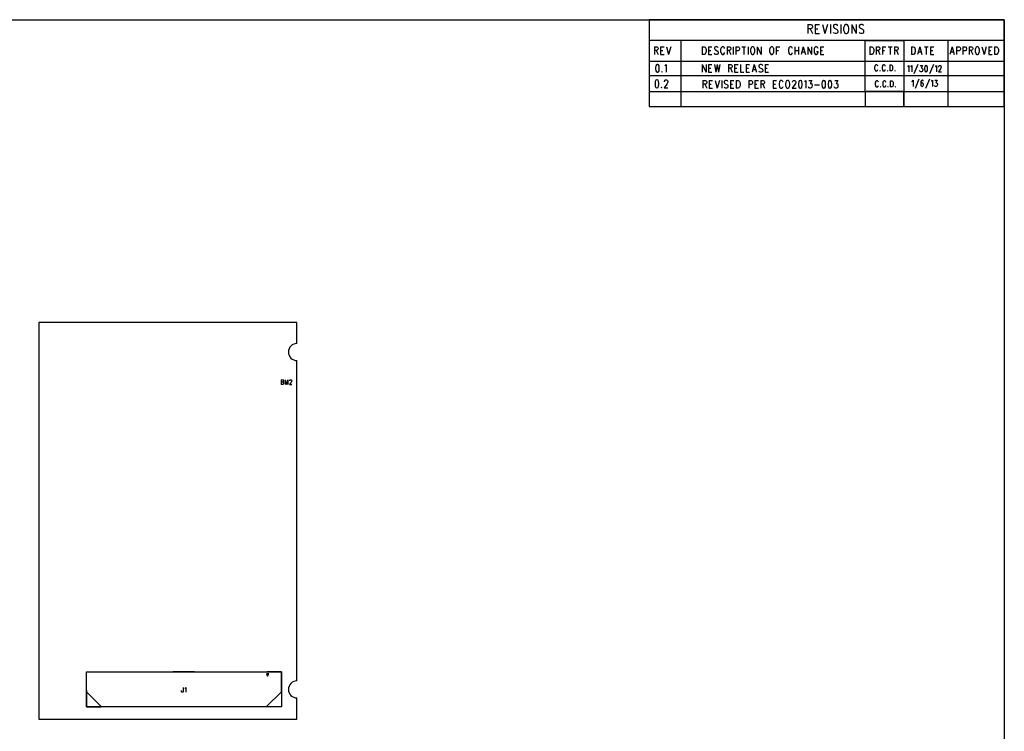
# Model space of a CAD drawing. Extents: x 11.9 to 28.1, y 10.8 to 21.2.
# Tile 8 of 8: x 19.8 to 28.1, y 15.2 to 21.2. Entities that reach past the tile are written whole.
import ezdxf

# ---------------------------------------------------------------- set-up
doc = ezdxf.new("R2010")
doc.units = 0
doc.header["$MEASUREMENT"] = 0
doc.layers.get('0').update_dxf_attribs({"color": 1})
doc.layers.add('LAYNR1', color=2, linetype='Continuous')

# ---------------------------------------------------------------- blocks, each defined once
blk = doc.blocks.new('A')
at = {"layer": 'LAYNR1', "color": 7}
for points in [[(21.09, 17.675), (18.91, 17.675), (18.91, 14.325), (21.09, 14.325), (21.09, 14.503)], [(21.09, 17.497), (21.09, 17.675)], [(21.09, 14.647), (21.09, 17.353)], [(20.956, 17.191), (20.956, 17.152)], [(20.956, 17.191), (20.97, 17.191), (20.974, 17.189), (20.975, 17.187), (20.977, 17.183), (20.977, 17.18), (20.975, 17.176), (20.974, 17.174), (20.97, 17.172)], [(20.956, 17.172), (20.97, 17.172), (20.974, 17.17), (20.975, 17.168), (20.977, 17.165), (20.977, 17.159), (20.975, 17.155), (20.974, 17.153), (20.97, 17.152), (20.956, 17.152)], [(20.99, 17.191), (20.99, 17.152)], [(20.99, 17.191), (21.002, 17.152)], [(21.014, 17.191), (21.002, 17.152)], [(21.014, 17.191), (21.014, 17.152)], [(21.029, 17.182), (21.029, 17.183), (21.03, 17.187), (21.032, 17.189), (21.035, 17.191), (21.04, 17.191), (21.043, 17.189), (21.045, 17.187), (21.046, 17.183), (21.046, 17.18), (21.045, 17.176), (21.042, 17.17), (21.027, 17.152), (21.048, 17.152)], [(19.438, 14.428), (19.312, 14.554), (19.312, 14.723), (19.434, 14.723)], [(20.224, 14.723), (20.044, 14.723)], [(20.831, 14.427), (20.958, 14.554), (20.958, 14.723), (20.837, 14.723)], [(19.312, 14.569), (19.312, 14.427), (19.437, 14.427)], [(20.129, 14.591), (20.129, 14.561), (20.128, 14.555), (20.126, 14.553), (20.123, 14.552), (20.12, 14.552), (20.117, 14.553), (20.116, 14.555), (20.114, 14.561), (20.114, 14.565)], [(20.142, 14.583), (20.145, 14.585), (20.15, 14.591), (20.15, 14.552)], [(20.958, 14.555), (20.958, 14.427), (20.833, 14.427)], [(20.225, 14.427), (20.046, 14.427)]]:
    blk.add_lwpolyline(points, dxfattribs=at)
for points in [[(21.09, 17.497, 0.415724), (21.018, 17.425)], [(21.018, 17.425, 0.414214), (21.09, 17.353)], [(21.09, 14.647, 0.416789), (21.018, 14.575)], [(21.018, 14.575, 0.414214), (21.09, 14.503)]]:
    blk.add_lwpolyline(points, format="xyb", dxfattribs=at)
for points in [[(20.958, 14.427), (19.312, 14.427), (19.312, 14.723), (20.958, 14.723), (20.958, 14.427)], [(20.842, 14.687), (20.852, 14.707), (20.832, 14.707), (20.842, 14.687)]]:
    blk.add_lwpolyline(points, close=True, dxfattribs=at)

msp = doc.modelspace()

# ---------------------------------------------------------------- linework, layer by layer
at = {"layer": 'LAYNR1', "color": 7}
for points in [[(11.892, 21.199), (28.093, 21.199)], [(28.093, 21.199), (25.093, 21.199)], [(25.093, 21.199), (25.093, 20.466)], [(26.434, 21.159), (26.434, 21.081)], [(26.434, 21.159), (26.458, 21.159)], [(26.458, 21.159), (26.466, 21.156)], [(26.466, 21.126), (26.458, 21.122)], [(26.466, 21.156), (26.469, 21.152)], [(26.469, 21.129), (26.466, 21.126)], [(26.469, 21.152), (26.472, 21.144)], [(26.472, 21.137), (26.469, 21.129)], [(26.472, 21.144), (26.472, 21.137)], [(26.496, 21.159), (26.496, 21.081)], [(26.496, 21.159), (26.532, 21.159)], [(26.556, 21.159), (26.578, 21.081)], [(26.6, 21.159), (26.578, 21.081)], [(26.624, 21.159), (26.624, 21.081)], [(26.654, 21.156), (26.649, 21.148)], [(26.649, 21.148), (26.649, 21.141)], [(26.649, 21.141), (26.652, 21.133)], [(26.652, 21.133), (26.654, 21.129)], [(26.663, 21.159), (26.654, 21.156)], [(26.654, 21.129), (26.66, 21.126)], [(26.66, 21.126), (26.676, 21.118)], [(26.674, 21.159), (26.663, 21.159)], [(26.682, 21.156), (26.674, 21.159)], [(26.687, 21.148), (26.682, 21.156)], [(26.712, 21.159), (26.712, 21.081)], [(26.739, 21.141), (26.736, 21.129)], [(26.736, 21.129), (26.736, 21.111)], [(26.742, 21.148), (26.739, 21.141)], [(26.747, 21.156), (26.742, 21.148)], [(26.753, 21.159), (26.747, 21.156)], [(26.764, 21.159), (26.753, 21.159)], [(26.769, 21.156), (26.764, 21.159)], [(26.774, 21.148), (26.769, 21.156)], [(26.777, 21.141), (26.774, 21.148)], [(26.78, 21.129), (26.777, 21.141)], [(26.78, 21.111), (26.78, 21.129)], [(26.804, 21.159), (26.804, 21.081)], [(26.804, 21.159), (26.843, 21.081)], [(26.843, 21.159), (26.843, 21.081)], [(26.873, 21.156), (26.867, 21.148)], [(26.867, 21.148), (26.867, 21.141)], [(26.867, 21.141), (26.87, 21.133)], [(26.87, 21.133), (26.873, 21.129)], [(26.881, 21.159), (26.873, 21.156)], [(26.873, 21.129), (26.878, 21.126)], [(26.878, 21.126), (26.894, 21.118)], [(26.892, 21.159), (26.881, 21.159)], [(26.9, 21.156), (26.892, 21.159)], [(26.905, 21.148), (26.9, 21.156)], [(28.093, 21.199), (28.093, 10.799)], [(28.093, 20.466), (28.093, 21.199)], [(26.458, 21.122), (26.434, 21.122)], [(26.453, 21.122), (26.472, 21.081)], [(26.496, 21.122), (26.518, 21.122)], [(26.496, 21.081), (26.532, 21.081)], [(26.654, 21.084), (26.649, 21.092)], [(26.663, 21.081), (26.654, 21.084)], [(26.674, 21.081), (26.663, 21.081)], [(26.682, 21.084), (26.674, 21.081)], [(26.676, 21.118), (26.682, 21.114)], [(26.682, 21.114), (26.684, 21.111)], [(26.687, 21.092), (26.682, 21.084)], [(26.684, 21.111), (26.687, 21.103)], [(26.687, 21.103), (26.687, 21.092)], [(26.736, 21.111), (26.739, 21.099)], [(26.739, 21.099), (26.742, 21.092)], [(26.742, 21.092), (26.747, 21.084)], [(26.747, 21.084), (26.753, 21.081)], [(26.753, 21.081), (26.764, 21.081)], [(26.764, 21.081), (26.769, 21.084)], [(26.769, 21.084), (26.774, 21.092)], [(26.774, 21.092), (26.777, 21.099)], [(26.777, 21.099), (26.78, 21.111)], [(26.873, 21.084), (26.867, 21.092)], [(26.881, 21.081), (26.873, 21.084)], [(26.892, 21.081), (26.881, 21.081)], [(26.9, 21.084), (26.892, 21.081)], [(26.894, 21.118), (26.9, 21.114)], [(26.9, 21.114), (26.903, 21.111)], [(26.905, 21.092), (26.9, 21.084)], [(26.903, 21.111), (26.905, 21.103)], [(26.905, 21.103), (26.905, 21.092)], [(28.093, 21.024), (25.093, 21.024)], [(25.093, 21.024), (25.093, 20.849)], [(25.138, 20.971), (25.138, 20.906)], [(25.138, 20.971), (25.158, 20.971), (25.165, 20.968)], [(25.165, 20.968), (25.167, 20.965), (25.169, 20.959), (25.169, 20.952), (25.167, 20.946), (25.165, 20.943)], [(25.19, 20.971), (25.19, 20.906)], [(25.19, 20.971), (25.219, 20.971)], [(25.24, 20.971), (25.258, 20.906)], [(25.276, 20.971), (25.258, 20.906)], [(25.389, 21.024), (25.362, 21.024)], [(25.362, 21.024), (25.362, 20.591)], [(25.362, 21.024), (25.362, 20.466)], [(25.542, 20.971), (25.542, 20.906)], [(25.542, 20.971), (25.558, 20.971), (25.565, 20.968)], [(25.565, 20.968), (25.57, 20.962)], [(25.57, 20.962), (25.572, 20.956)], [(25.595, 20.971), (25.595, 20.906)], [(25.595, 20.971), (25.624, 20.971)], [(25.649, 20.968), (25.645, 20.962)], [(25.645, 20.962), (25.645, 20.956)], [(25.672, 20.968), (25.665, 20.971), (25.656, 20.971), (25.649, 20.968)], [(25.677, 20.962), (25.672, 20.968)], [(25.702, 20.962), (25.699, 20.956)], [(25.706, 20.968), (25.702, 20.962)], [(25.724, 20.968), (25.72, 20.971), (25.711, 20.971), (25.706, 20.968)], [(25.729, 20.962), (25.724, 20.968)], [(25.731, 20.956), (25.729, 20.962)], [(25.752, 20.971), (25.752, 20.906)], [(25.752, 20.971), (25.772, 20.971), (25.779, 20.968)], [(25.779, 20.968), (25.781, 20.965), (25.783, 20.959), (25.783, 20.952), (25.781, 20.946), (25.779, 20.943)], [(25.804, 20.971), (25.804, 20.906)], [(25.824, 20.971), (25.824, 20.906)], [(25.824, 20.971), (25.845, 20.971), (25.852, 20.968)], [(25.852, 20.968), (25.854, 20.965), (25.856, 20.959), (25.856, 20.949)], [(25.877, 20.971), (25.908, 20.971)], [(25.892, 20.971), (25.892, 20.906)], [(25.929, 20.971), (25.929, 20.906)], [(25.954, 20.962), (25.952, 20.956)], [(25.958, 20.968), (25.954, 20.962)], [(25.963, 20.971), (25.958, 20.968)], [(25.977, 20.968), (25.972, 20.971), (25.963, 20.971)], [(25.981, 20.962), (25.977, 20.968)], [(25.983, 20.956), (25.981, 20.962)], [(26.006, 20.971), (26.006, 20.906)], [(26.006, 20.971), (26.038, 20.906)], [(26.038, 20.971), (26.038, 20.906)], [(26.115, 20.962), (26.113, 20.956)], [(26.12, 20.968), (26.115, 20.962)], [(26.124, 20.971), (26.12, 20.968)], [(26.138, 20.968), (26.133, 20.971), (26.124, 20.971)], [(26.142, 20.962), (26.138, 20.968)], [(26.145, 20.956), (26.142, 20.962)], [(26.167, 20.971), (26.167, 20.906)], [(26.167, 20.971), (26.197, 20.971)], [(26.274, 20.962), (26.272, 20.956)], [(26.279, 20.968), (26.274, 20.962)], [(26.297, 20.968), (26.292, 20.971), (26.283, 20.971), (26.279, 20.968)], [(26.302, 20.962), (26.297, 20.968)], [(26.304, 20.956), (26.302, 20.962)], [(26.324, 20.971), (26.324, 20.906)], [(26.356, 20.971), (26.356, 20.906)], [(26.395, 20.971), (26.377, 20.906)], [(26.395, 20.971), (26.413, 20.906)], [(26.433, 20.971), (26.433, 20.906)], [(26.433, 20.971), (26.465, 20.906)], [(26.465, 20.971), (26.465, 20.906)], [(26.49, 20.962), (26.488, 20.956)], [(26.495, 20.968), (26.49, 20.962)], [(26.513, 20.968), (26.508, 20.971), (26.499, 20.971), (26.495, 20.968)], [(26.517, 20.962), (26.513, 20.968)], [(26.52, 20.956), (26.517, 20.962)], [(26.54, 20.971), (26.54, 20.906)], [(26.54, 20.971), (26.57, 20.971)], [(26.917, 20.591), (26.917, 21.024)], [(26.917, 21.024), (27.243, 21.024)], [(26.958, 20.971), (26.958, 20.906)], [(26.958, 20.971), (26.974, 20.971), (26.981, 20.968)], [(26.981, 20.968), (26.986, 20.962)], [(26.986, 20.962), (26.988, 20.956)], [(27.011, 20.971), (27.011, 20.906)], [(27.011, 20.971), (27.031, 20.971), (27.038, 20.968)], [(27.038, 20.968), (27.04, 20.965), (27.043, 20.959), (27.043, 20.952), (27.04, 20.946), (27.038, 20.943)], [(27.063, 20.971), (27.063, 20.906)], [(27.063, 20.971), (27.093, 20.971)], [(27.113, 20.971), (27.145, 20.971)], [(27.129, 20.971), (27.129, 20.906)], [(27.165, 20.971), (27.165, 20.906)], [(27.165, 20.971), (27.186, 20.971), (27.193, 20.968)], [(27.193, 20.968), (27.195, 20.965), (27.197, 20.959), (27.197, 20.952), (27.195, 20.946), (27.193, 20.943)], [(27.243, 21.024), (27.243, 20.466)], [(27.309, 20.971), (27.309, 20.906)], [(27.309, 20.971), (27.324, 20.971), (27.331, 20.968)], [(27.331, 20.968), (27.336, 20.962)], [(27.336, 20.962), (27.338, 20.956)], [(27.379, 20.971), (27.361, 20.906)], [(27.379, 20.971), (27.397, 20.906)], [(27.418, 20.971), (27.449, 20.971)], [(27.434, 20.971), (27.434, 20.906)], [(27.47, 20.971), (27.47, 20.906)], [(27.47, 20.971), (27.499, 20.971)], [(27.618, 20.466), (27.618, 21.024)], [(27.652, 20.971), (27.633, 20.906)], [(27.652, 20.971), (27.67, 20.906)], [(27.69, 20.971), (27.69, 20.906)], [(27.69, 20.971), (27.711, 20.971), (27.718, 20.968)], [(27.718, 20.968), (27.72, 20.965), (27.722, 20.959), (27.722, 20.949)], [(27.743, 20.971), (27.743, 20.906)], [(27.743, 20.971), (27.763, 20.971), (27.77, 20.968)], [(27.77, 20.968), (27.772, 20.965), (27.774, 20.959), (27.774, 20.949)], [(27.795, 20.971), (27.795, 20.906)], [(27.795, 20.971), (27.815, 20.971), (27.822, 20.968)], [(27.822, 20.968), (27.824, 20.965), (27.827, 20.959), (27.827, 20.952), (27.824, 20.946), (27.822, 20.943)], [(27.852, 20.962), (27.849, 20.956)], [(27.856, 20.968), (27.852, 20.962)], [(27.861, 20.971), (27.856, 20.968)], [(27.874, 20.968), (27.87, 20.971), (27.861, 20.971)], [(27.879, 20.962), (27.874, 20.968)], [(27.881, 20.956), (27.879, 20.962)], [(27.904, 20.971), (27.922, 20.906)], [(27.94, 20.971), (27.922, 20.906)], [(27.961, 20.971), (27.961, 20.906)], [(27.961, 20.971), (27.99, 20.971)], [(28.011, 20.971), (28.011, 20.906)], [(28.011, 20.971), (28.027, 20.971), (28.034, 20.968)], [(28.034, 20.968), (28.038, 20.962)], [(28.038, 20.962), (28.04, 20.956)], [(28.093, 20.599), (28.093, 21.024)], [(25.165, 20.943), (25.158, 20.94), (25.138, 20.94)], [(25.153, 20.94), (25.169, 20.906)], [(25.19, 20.94), (25.208, 20.94)], [(25.19, 20.906), (25.219, 20.906)], [(25.558, 20.906), (25.542, 20.906)], [(25.574, 20.931), (25.572, 20.921), (25.57, 20.915), (25.565, 20.909), (25.558, 20.906)], [(25.572, 20.956), (25.574, 20.946), (25.574, 20.931)], [(25.595, 20.94), (25.613, 20.94)], [(25.595, 20.906), (25.624, 20.906)], [(25.645, 20.956), (25.647, 20.949)], [(25.656, 20.906), (25.649, 20.909), (25.645, 20.915)], [(25.647, 20.949), (25.649, 20.946), (25.654, 20.943)], [(25.654, 20.943), (25.667, 20.937)], [(25.665, 20.906), (25.656, 20.906)], [(25.677, 20.924), (25.677, 20.915), (25.672, 20.909), (25.665, 20.906)], [(25.667, 20.937), (25.672, 20.934), (25.674, 20.931)], [(25.674, 20.931), (25.677, 20.924)], [(25.699, 20.956), (25.697, 20.946), (25.697, 20.931)], [(25.697, 20.931), (25.699, 20.921), (25.702, 20.915), (25.706, 20.909), (25.711, 20.906)], [(25.711, 20.906), (25.72, 20.906)], [(25.72, 20.906), (25.724, 20.909), (25.729, 20.915), (25.731, 20.921)], [(25.779, 20.943), (25.772, 20.94), (25.752, 20.94)], [(25.767, 20.94), (25.783, 20.906)], [(25.845, 20.937), (25.824, 20.937)], [(25.854, 20.943), (25.852, 20.94), (25.845, 20.937)], [(25.856, 20.949), (25.854, 20.943)], [(25.952, 20.956), (25.949, 20.946), (25.949, 20.931)], [(25.949, 20.931), (25.952, 20.921), (25.954, 20.915), (25.958, 20.909), (25.963, 20.906)], [(25.963, 20.906), (25.972, 20.906)], [(25.972, 20.906), (25.977, 20.909), (25.981, 20.915), (25.983, 20.921), (25.986, 20.931)], [(25.986, 20.931), (25.986, 20.946), (25.983, 20.956)], [(26.113, 20.956), (26.111, 20.946), (26.111, 20.931)], [(26.111, 20.931), (26.113, 20.921), (26.115, 20.915), (26.12, 20.909), (26.124, 20.906)], [(26.124, 20.906), (26.133, 20.906)], [(26.133, 20.906), (26.138, 20.909), (26.142, 20.915), (26.145, 20.921), (26.147, 20.931)], [(26.147, 20.931), (26.147, 20.946), (26.145, 20.956)], [(26.167, 20.94), (26.186, 20.94)], [(26.272, 20.956), (26.27, 20.946), (26.27, 20.931)], [(26.27, 20.931), (26.272, 20.921), (26.274, 20.915), (26.279, 20.909), (26.283, 20.906)], [(26.283, 20.906), (26.292, 20.906)], [(26.292, 20.906), (26.297, 20.909), (26.302, 20.915), (26.304, 20.921)], [(26.324, 20.94), (26.356, 20.94)], [(26.383, 20.927), (26.406, 20.927)], [(26.488, 20.956), (26.486, 20.946), (26.486, 20.931)], [(26.486, 20.931), (26.488, 20.921), (26.49, 20.915), (26.495, 20.909), (26.499, 20.906)], [(26.499, 20.906), (26.508, 20.906)], [(26.508, 20.906), (26.513, 20.909), (26.517, 20.915), (26.52, 20.921), (26.52, 20.931)], [(26.508, 20.931), (26.52, 20.931)], [(26.54, 20.94), (26.558, 20.94)], [(26.54, 20.906), (26.57, 20.906)], [(26.974, 20.906), (26.958, 20.906)], [(26.99, 20.931), (26.988, 20.921), (26.986, 20.915), (26.981, 20.909), (26.974, 20.906)], [(26.988, 20.956), (26.99, 20.946), (26.99, 20.931)], [(27.038, 20.943), (27.031, 20.94), (27.011, 20.94)], [(27.027, 20.94), (27.043, 20.906)], [(27.063, 20.94), (27.081, 20.94)], [(27.193, 20.943), (27.186, 20.94), (27.165, 20.94)], [(27.181, 20.94), (27.197, 20.906)], [(27.324, 20.906), (27.309, 20.906)], [(27.34, 20.931), (27.338, 20.921), (27.336, 20.915), (27.331, 20.909), (27.324, 20.906)], [(27.338, 20.956), (27.34, 20.946), (27.34, 20.931)], [(27.368, 20.927), (27.39, 20.927)], [(27.47, 20.94), (27.488, 20.94)], [(27.47, 20.906), (27.499, 20.906)], [(27.64, 20.927), (27.663, 20.927)], [(27.711, 20.937), (27.69, 20.937)], [(27.72, 20.943), (27.718, 20.94), (27.711, 20.937)], [(27.722, 20.949), (27.72, 20.943)], [(27.763, 20.937), (27.743, 20.937)], [(27.772, 20.943), (27.77, 20.94), (27.763, 20.937)], [(27.774, 20.949), (27.772, 20.943)], [(27.822, 20.943), (27.815, 20.94), (27.795, 20.94)], [(27.811, 20.94), (27.827, 20.906)], [(27.849, 20.956), (27.847, 20.946), (27.847, 20.931)], [(27.847, 20.931), (27.849, 20.921), (27.852, 20.915), (27.856, 20.909), (27.861, 20.906)], [(27.861, 20.906), (27.87, 20.906)], [(27.87, 20.906), (27.874, 20.909), (27.879, 20.915), (27.881, 20.921), (27.883, 20.931)], [(27.883, 20.931), (27.883, 20.946), (27.881, 20.956)], [(27.961, 20.94), (27.979, 20.94)], [(27.961, 20.906), (27.99, 20.906)], [(28.027, 20.906), (28.011, 20.906)], [(28.043, 20.931), (28.04, 20.921), (28.038, 20.915), (28.034, 20.909), (28.027, 20.906)], [(28.04, 20.956), (28.043, 20.946), (28.043, 20.931)], [(25.093, 20.849), (28.093, 20.849)], [(25.154, 20.818), (25.15, 20.809), (25.147, 20.793)], [(25.147, 20.793), (25.147, 20.784), (25.15, 20.768)], [(25.161, 20.821), (25.154, 20.818)], [(25.173, 20.818), (25.166, 20.821), (25.161, 20.821)], [(25.179, 20.793), (25.177, 20.809), (25.173, 20.818)], [(25.177, 20.768), (25.179, 20.784), (25.179, 20.793)], [(25.225, 20.809), (25.229, 20.812)], [(25.229, 20.812), (25.236, 20.821), (25.236, 20.756)], [(25.542, 20.821), (25.542, 20.756)], [(25.542, 20.821), (25.574, 20.756)], [(25.574, 20.821), (25.574, 20.756)], [(25.595, 20.821), (25.595, 20.756)], [(25.595, 20.821), (25.624, 20.821)], [(25.645, 20.821), (25.656, 20.756)], [(25.667, 20.821), (25.656, 20.756)], [(25.667, 20.821), (25.679, 20.756)], [(25.69, 20.821), (25.679, 20.756)], [(25.763, 20.821), (25.763, 20.756)], [(25.763, 20.821), (25.783, 20.821), (25.79, 20.818)], [(25.79, 20.793), (25.783, 20.79), (25.763, 20.79)], [(25.79, 20.818), (25.792, 20.815), (25.795, 20.809), (25.795, 20.802), (25.792, 20.796), (25.79, 20.793)], [(25.815, 20.821), (25.815, 20.756)], [(25.815, 20.821), (25.845, 20.821)], [(25.865, 20.821), (25.865, 20.756)], [(25.913, 20.821), (25.913, 20.756)], [(25.913, 20.821), (25.942, 20.821)], [(25.981, 20.821), (25.963, 20.756)], [(25.981, 20.821), (25.999, 20.756)], [(26.024, 20.818), (26.02, 20.812)], [(26.02, 20.812), (26.02, 20.806)], [(26.02, 20.806), (26.022, 20.799)], [(26.022, 20.799), (26.024, 20.796), (26.029, 20.793)], [(26.047, 20.818), (26.04, 20.821), (26.031, 20.821), (26.024, 20.818)], [(26.029, 20.793), (26.042, 20.787)], [(26.052, 20.812), (26.047, 20.818)], [(26.072, 20.821), (26.072, 20.756)], [(26.072, 20.821), (26.102, 20.821)], [(26.999, 20.806), (26.997, 20.798)], [(26.997, 20.798), (26.997, 20.786)], [(27.001, 20.811), (26.999, 20.806)], [(27.005, 20.816), (27.001, 20.811)], [(27.008, 20.818), (27.005, 20.816)], [(27.016, 20.818), (27.008, 20.818)], [(27.019, 20.816), (27.016, 20.818)], [(27.023, 20.811), (27.019, 20.816)], [(27.025, 20.806), (27.023, 20.811)], [(27.063, 20.806), (27.061, 20.798)], [(27.061, 20.798), (27.061, 20.786)], [(27.065, 20.811), (27.063, 20.806)], [(27.068, 20.816), (27.065, 20.811)], [(27.072, 20.818), (27.068, 20.816)], [(27.079, 20.818), (27.072, 20.818)], [(27.083, 20.816), (27.079, 20.818)], [(27.087, 20.811), (27.083, 20.816)], [(27.088, 20.806), (27.087, 20.811)], [(27.125, 20.818), (27.125, 20.766)], [(27.125, 20.818), (27.138, 20.818)], [(27.138, 20.818), (27.143, 20.816)], [(27.143, 20.816), (27.147, 20.811)], [(27.147, 20.811), (27.148, 20.806)], [(27.148, 20.806), (27.15, 20.798)], [(27.15, 20.798), (27.15, 20.786)], [(27.278, 20.801), (27.282, 20.804), (27.287, 20.811), (27.287, 20.759)], [(27.304, 20.801), (27.307, 20.804), (27.313, 20.811), (27.313, 20.759)], [(27.362, 20.821), (27.329, 20.741)], [(27.382, 20.811), (27.402, 20.811), (27.391, 20.791), (27.396, 20.791), (27.4, 20.789), (27.402, 20.786), (27.404, 20.779), (27.404, 20.774), (27.402, 20.766), (27.398, 20.761), (27.393, 20.759), (27.387, 20.759), (27.382, 20.761), (27.38, 20.764), (27.378, 20.769)], [(27.494, 20.821), (27.462, 20.741)], [(27.511, 20.801), (27.514, 20.804), (27.52, 20.811), (27.52, 20.759)], [(27.538, 20.799), (27.538, 20.801), (27.54, 20.806), (27.542, 20.809), (27.545, 20.811), (27.553, 20.811), (27.556, 20.809), (27.558, 20.806), (27.56, 20.801), (27.56, 20.796), (27.558, 20.791), (27.554, 20.784), (27.536, 20.759), (27.562, 20.759)], [(28.093, 20.849), (28.093, 20.724)], [(28.093, 20.724), (25.093, 20.724)], [(25.093, 20.724), (25.093, 20.591)], [(25.15, 20.768), (25.154, 20.759), (25.161, 20.756)], [(25.161, 20.756), (25.166, 20.756)], [(25.166, 20.756), (25.173, 20.759), (25.177, 20.768)], [(25.202, 20.762), (25.2, 20.759), (25.202, 20.756)], [(25.202, 20.756), (25.204, 20.759), (25.202, 20.762)], [(25.595, 20.79), (25.613, 20.79)], [(25.595, 20.756), (25.624, 20.756)], [(25.779, 20.79), (25.795, 20.756)], [(25.815, 20.79), (25.833, 20.79)], [(25.815, 20.756), (25.845, 20.756)], [(25.865, 20.756), (25.892, 20.756)], [(25.913, 20.79), (25.931, 20.79)], [(25.913, 20.756), (25.942, 20.756)], [(25.97, 20.778), (25.993, 20.778)], [(26.031, 20.756), (26.024, 20.759), (26.02, 20.765)], [(26.04, 20.756), (26.031, 20.756)], [(26.052, 20.774), (26.052, 20.765), (26.047, 20.759), (26.04, 20.756)], [(26.042, 20.787), (26.047, 20.784), (26.049, 20.781)], [(26.049, 20.781), (26.052, 20.774)], [(26.072, 20.79), (26.09, 20.79)], [(26.072, 20.756), (26.102, 20.756)], [(26.997, 20.786), (26.999, 20.778)], [(26.999, 20.778), (27.001, 20.773)], [(27.001, 20.773), (27.005, 20.768)], [(27.005, 20.768), (27.008, 20.766)], [(27.008, 20.766), (27.016, 20.766)], [(27.016, 20.766), (27.019, 20.768)], [(27.019, 20.768), (27.023, 20.773)], [(27.023, 20.773), (27.025, 20.778)], [(27.043, 20.771), (27.041, 20.768)], [(27.041, 20.768), (27.043, 20.766)], [(27.045, 20.768), (27.043, 20.771)], [(27.043, 20.766), (27.045, 20.768)], [(27.061, 20.786), (27.063, 20.778)], [(27.063, 20.778), (27.065, 20.773)], [(27.065, 20.773), (27.068, 20.768)], [(27.068, 20.768), (27.072, 20.766)], [(27.072, 20.766), (27.079, 20.766)], [(27.079, 20.766), (27.083, 20.768)], [(27.083, 20.768), (27.087, 20.773)], [(27.087, 20.773), (27.088, 20.778)], [(27.107, 20.771), (27.105, 20.768)], [(27.105, 20.768), (27.107, 20.766)], [(27.108, 20.768), (27.107, 20.771)], [(27.107, 20.766), (27.108, 20.768)], [(27.138, 20.766), (27.125, 20.766)], [(27.143, 20.768), (27.138, 20.766)], [(27.147, 20.773), (27.143, 20.768)], [(27.148, 20.778), (27.147, 20.773)], [(27.15, 20.786), (27.148, 20.778)], [(27.168, 20.771), (27.167, 20.768)], [(27.167, 20.768), (27.168, 20.766)], [(27.17, 20.768), (27.168, 20.771)], [(27.168, 20.766), (27.17, 20.768)], [(25.223, 20.674), (25.223, 20.677), (25.225, 20.684), (25.227, 20.687), (25.232, 20.69), (25.241, 20.69), (25.245, 20.687), (25.248, 20.684), (25.25, 20.677), (25.25, 20.671), (25.248, 20.665), (25.243, 20.655), (25.22, 20.624), (25.252, 20.624)], [(25.548, 20.686), (25.548, 20.621)], [(25.548, 20.686), (25.568, 20.686), (25.575, 20.683)], [(25.575, 20.658), (25.568, 20.655), (25.548, 20.655)], [(25.563, 20.655), (25.579, 20.621)], [(25.575, 20.683), (25.577, 20.68), (25.579, 20.674), (25.579, 20.667), (25.577, 20.661), (25.575, 20.658)], [(25.6, 20.686), (25.6, 20.621)], [(25.6, 20.686), (25.629, 20.686)], [(25.6, 20.655), (25.618, 20.655)], [(25.65, 20.686), (25.668, 20.621)], [(25.686, 20.686), (25.668, 20.621)], [(25.707, 20.686), (25.707, 20.621)], [(25.732, 20.683), (25.727, 20.677)], [(25.727, 20.677), (25.727, 20.671)], [(25.727, 20.671), (25.729, 20.664)], [(25.738, 20.621), (25.732, 20.624), (25.727, 20.63)], [(25.729, 20.664), (25.732, 20.661), (25.736, 20.658)], [(25.754, 20.683), (25.747, 20.686), (25.738, 20.686), (25.732, 20.683)], [(25.736, 20.658), (25.75, 20.652)], [(25.759, 20.639), (25.759, 20.63), (25.754, 20.624), (25.747, 20.621)], [(25.75, 20.652), (25.754, 20.649), (25.757, 20.646)], [(25.759, 20.677), (25.754, 20.683)], [(25.757, 20.646), (25.759, 20.639)], [(25.779, 20.686), (25.779, 20.621)], [(25.779, 20.686), (25.809, 20.686)], [(25.779, 20.655), (25.798, 20.655)], [(25.829, 20.686), (25.829, 20.621)], [(25.829, 20.686), (25.845, 20.686), (25.852, 20.683)], [(25.861, 20.646), (25.859, 20.636), (25.857, 20.63), (25.852, 20.624), (25.845, 20.621)], [(25.852, 20.683), (25.857, 20.677)], [(25.857, 20.677), (25.859, 20.671)], [(25.859, 20.671), (25.861, 20.661), (25.861, 20.646)], [(25.934, 20.686), (25.934, 20.621)], [(25.934, 20.686), (25.954, 20.686), (25.961, 20.683)], [(25.954, 20.652), (25.934, 20.652)], [(25.963, 20.658), (25.961, 20.655), (25.954, 20.652)], [(25.961, 20.683), (25.963, 20.68), (25.966, 20.674), (25.966, 20.664)], [(25.966, 20.664), (25.963, 20.658)], [(25.986, 20.686), (25.986, 20.621)], [(25.986, 20.686), (26.016, 20.686)], [(25.986, 20.655), (26.004, 20.655)], [(26.036, 20.686), (26.036, 20.621)], [(26.036, 20.686), (26.057, 20.686), (26.063, 20.683)], [(26.063, 20.658), (26.057, 20.655), (26.036, 20.655)], [(26.052, 20.655), (26.068, 20.621)], [(26.063, 20.683), (26.066, 20.68), (26.068, 20.674), (26.068, 20.667), (26.066, 20.661), (26.063, 20.658)], [(26.141, 20.686), (26.141, 20.621)], [(26.141, 20.686), (26.17, 20.686)], [(26.141, 20.655), (26.159, 20.655)], [(26.193, 20.671), (26.191, 20.661), (26.191, 20.646)], [(26.191, 20.646), (26.193, 20.636), (26.195, 20.63), (26.2, 20.624), (26.204, 20.621)], [(26.195, 20.677), (26.193, 20.671)], [(26.2, 20.683), (26.195, 20.677)], [(26.218, 20.683), (26.213, 20.686), (26.204, 20.686), (26.2, 20.683)], [(26.213, 20.621), (26.218, 20.624), (26.222, 20.63), (26.225, 20.636)], [(26.222, 20.677), (26.218, 20.683)], [(26.225, 20.671), (26.222, 20.677)], [(26.247, 20.671), (26.245, 20.661), (26.245, 20.646)], [(26.245, 20.646), (26.247, 20.636), (26.25, 20.63), (26.254, 20.624), (26.259, 20.621)], [(26.25, 20.677), (26.247, 20.671)], [(26.254, 20.683), (26.25, 20.677)], [(26.259, 20.686), (26.254, 20.683)], [(26.272, 20.683), (26.268, 20.686), (26.259, 20.686)], [(26.268, 20.621), (26.272, 20.624), (26.277, 20.63), (26.279, 20.636), (26.282, 20.646)], [(26.277, 20.677), (26.272, 20.683)], [(26.279, 20.671), (26.277, 20.677)], [(26.282, 20.646), (26.282, 20.661), (26.279, 20.671)], [(26.325, 20.652), (26.302, 20.621)], [(26.304, 20.671), (26.304, 20.674), (26.307, 20.68), (26.309, 20.683)], [(26.309, 20.683), (26.313, 20.686), (26.323, 20.686), (26.327, 20.683)], [(26.327, 20.683), (26.329, 20.68), (26.332, 20.674), (26.332, 20.667), (26.329, 20.661), (26.325, 20.652)], [(26.361, 20.683), (26.357, 20.674), (26.354, 20.658)], [(26.354, 20.658), (26.354, 20.649), (26.357, 20.633)], [(26.357, 20.633), (26.361, 20.624), (26.368, 20.621)], [(26.368, 20.686), (26.361, 20.683)], [(26.379, 20.683), (26.372, 20.686), (26.368, 20.686)], [(26.372, 20.621), (26.379, 20.624), (26.384, 20.633)], [(26.386, 20.658), (26.384, 20.674), (26.379, 20.683)], [(26.384, 20.633), (26.386, 20.649), (26.386, 20.658)], [(26.407, 20.674), (26.411, 20.677)], [(26.411, 20.677), (26.418, 20.686), (26.418, 20.621)], [(26.441, 20.627), (26.438, 20.633)], [(26.45, 20.621), (26.443, 20.624), (26.441, 20.627)], [(26.443, 20.686), (26.468, 20.686), (26.454, 20.661), (26.461, 20.661), (26.466, 20.658)], [(26.47, 20.639), (26.468, 20.63), (26.463, 20.624), (26.457, 20.621)], [(26.466, 20.658), (26.468, 20.655), (26.47, 20.646)], [(26.47, 20.646), (26.47, 20.639)], [(26.491, 20.649), (26.532, 20.649)], [(26.559, 20.683), (26.554, 20.674), (26.552, 20.658)], [(26.552, 20.658), (26.552, 20.649), (26.554, 20.633)], [(26.554, 20.633), (26.559, 20.624), (26.566, 20.621)], [(26.566, 20.686), (26.559, 20.683)], [(26.577, 20.683), (26.57, 20.686), (26.566, 20.686)], [(26.57, 20.621), (26.577, 20.624), (26.582, 20.633)], [(26.584, 20.658), (26.582, 20.674), (26.577, 20.683)], [(26.582, 20.633), (26.584, 20.649), (26.584, 20.658)], [(26.611, 20.683), (26.607, 20.674), (26.604, 20.658)], [(26.604, 20.658), (26.604, 20.649), (26.607, 20.633)], [(26.607, 20.633), (26.611, 20.624), (26.618, 20.621)], [(26.618, 20.686), (26.611, 20.683)], [(26.629, 20.683), (26.622, 20.686), (26.618, 20.686)], [(26.622, 20.621), (26.629, 20.624), (26.634, 20.633)], [(26.636, 20.658), (26.634, 20.674), (26.629, 20.683)], [(26.634, 20.633), (26.636, 20.649), (26.636, 20.658)], [(26.659, 20.627), (26.657, 20.633)], [(26.668, 20.621), (26.661, 20.624), (26.659, 20.627)], [(26.661, 20.686), (26.686, 20.686), (26.673, 20.661), (26.679, 20.661), (26.684, 20.658)], [(26.688, 20.639), (26.686, 20.63), (26.682, 20.624), (26.675, 20.621)], [(26.684, 20.658), (26.686, 20.655), (26.688, 20.646)], [(26.688, 20.646), (26.688, 20.639)], [(27.004, 20.671), (27.003, 20.663)], [(27.003, 20.663), (27.003, 20.651)], [(27.003, 20.651), (27.004, 20.643)], [(27.006, 20.676), (27.004, 20.671)], [(27.004, 20.643), (27.006, 20.638)], [(27.01, 20.681), (27.006, 20.676)], [(27.006, 20.638), (27.01, 20.633)], [(27.013, 20.683), (27.01, 20.681)], [(27.01, 20.633), (27.013, 20.631)], [(27.021, 20.683), (27.013, 20.683)], [(27.013, 20.631), (27.021, 20.631)], [(27.024, 20.681), (27.021, 20.683)], [(27.021, 20.631), (27.024, 20.633)], [(27.028, 20.676), (27.024, 20.681)], [(27.024, 20.633), (27.028, 20.638)], [(27.03, 20.671), (27.028, 20.676)], [(27.028, 20.638), (27.03, 20.643)], [(27.048, 20.636), (27.046, 20.633)], [(27.046, 20.633), (27.048, 20.631)], [(27.05, 20.633), (27.048, 20.636)], [(27.048, 20.631), (27.05, 20.633)], [(27.068, 20.671), (27.066, 20.663)], [(27.066, 20.663), (27.066, 20.651)], [(27.066, 20.651), (27.068, 20.643)], [(27.07, 20.676), (27.068, 20.671)], [(27.068, 20.643), (27.07, 20.638)], [(27.073, 20.681), (27.07, 20.676)], [(27.07, 20.638), (27.073, 20.633)], [(27.077, 20.683), (27.073, 20.681)], [(27.073, 20.633), (27.077, 20.631)], [(27.084, 20.683), (27.077, 20.683)], [(27.077, 20.631), (27.084, 20.631)], [(27.088, 20.681), (27.084, 20.683)], [(27.084, 20.631), (27.088, 20.633)], [(27.092, 20.676), (27.088, 20.681)], [(27.088, 20.633), (27.092, 20.638)], [(27.093, 20.671), (27.092, 20.676)], [(27.092, 20.638), (27.093, 20.643)], [(27.112, 20.636), (27.11, 20.633)], [(27.11, 20.633), (27.112, 20.631)], [(27.113, 20.633), (27.112, 20.636)], [(27.112, 20.631), (27.113, 20.633)], [(27.13, 20.683), (27.13, 20.631)], [(27.13, 20.683), (27.142, 20.683)], [(27.142, 20.631), (27.13, 20.631)], [(27.142, 20.683), (27.148, 20.681)], [(27.148, 20.633), (27.142, 20.631)], [(27.148, 20.681), (27.152, 20.676)], [(27.152, 20.638), (27.148, 20.633)], [(27.152, 20.676), (27.153, 20.671)], [(27.153, 20.643), (27.152, 20.638)], [(27.153, 20.671), (27.155, 20.663)], [(27.155, 20.651), (27.153, 20.643)], [(27.155, 20.663), (27.155, 20.651)], [(27.173, 20.636), (27.172, 20.633)], [(27.172, 20.633), (27.173, 20.631)], [(27.175, 20.633), (27.173, 20.636)], [(27.173, 20.631), (27.175, 20.633)], [(27.313, 20.677), (27.317, 20.679), (27.322, 20.687), (27.322, 20.634)], [(27.371, 20.697), (27.339, 20.617)], [(27.409, 20.679), (27.408, 20.684), (27.402, 20.687), (27.399, 20.687), (27.393, 20.684), (27.389, 20.677), (27.388, 20.664), (27.388, 20.652), (27.389, 20.642), (27.393, 20.637), (27.399, 20.634), (27.4, 20.634), (27.406, 20.637), (27.409, 20.642), (27.411, 20.649), (27.411, 20.652), (27.409, 20.659), (27.406, 20.664), (27.4, 20.667), (27.399, 20.667), (27.393, 20.664), (27.389, 20.659), (27.388, 20.652)], [(27.46, 20.697), (27.428, 20.617)], [(27.477, 20.677), (27.48, 20.679), (27.486, 20.687), (27.486, 20.634)], [(27.506, 20.687), (27.526, 20.687), (27.515, 20.667), (27.52, 20.667), (27.524, 20.664), (27.526, 20.662), (27.528, 20.654), (27.528, 20.649), (27.526, 20.642), (27.522, 20.637), (27.517, 20.634), (27.511, 20.634), (27.506, 20.637), (27.504, 20.639), (27.502, 20.644)], [(25.093, 20.591), (28.088, 20.591)], [(25.362, 20.591), (26.917, 20.591)], [(25.6, 20.621), (25.629, 20.621)], [(25.747, 20.621), (25.738, 20.621)], [(25.779, 20.621), (25.809, 20.621)], [(25.845, 20.621), (25.829, 20.621)], [(25.986, 20.621), (26.016, 20.621)], [(26.141, 20.621), (26.17, 20.621)], [(26.204, 20.621), (26.213, 20.621)], [(26.259, 20.621), (26.268, 20.621)], [(26.302, 20.621), (26.334, 20.621)], [(26.368, 20.621), (26.372, 20.621)], [(26.457, 20.621), (26.45, 20.621)], [(26.566, 20.621), (26.57, 20.621)], [(26.618, 20.621), (26.622, 20.621)], [(26.675, 20.621), (26.668, 20.621)], [(26.917, 20.591), (26.917, 20.466)], [(27.243, 20.591), (26.917, 20.591)], [(27.243, 20.466), (27.243, 20.591)], [(25.093, 20.466), (28.093, 20.466)], [(26.917, 20.466), (27.243, 20.466)], [(27.243, 20.466), (27.618, 20.466)]]:
    msp.add_lwpolyline(points, dxfattribs=at)
for points in [[(27.431, 20.811), (27.425, 20.809), (27.422, 20.801), (27.42, 20.789), (27.42, 20.781), (27.422, 20.769), (27.425, 20.761), (27.431, 20.759), (27.434, 20.759), (27.44, 20.761), (27.444, 20.769), (27.445, 20.781), (27.445, 20.789), (27.444, 20.801), (27.44, 20.809), (27.434, 20.811), (27.431, 20.811)], [(25.157, 20.69), (25.15, 20.687), (25.145, 20.677), (25.143, 20.662), (25.143, 20.652), (25.145, 20.637), (25.15, 20.627), (25.157, 20.624), (25.161, 20.624), (25.168, 20.627), (25.173, 20.637), (25.175, 20.652), (25.175, 20.662), (25.173, 20.677), (25.168, 20.687), (25.161, 20.69), (25.157, 20.69)], [(25.198, 20.63), (25.195, 20.627), (25.198, 20.624), (25.2, 20.627), (25.198, 20.63)]]:
    msp.add_lwpolyline(points, close=True, dxfattribs=at)

# ---------------------------------------------------------------- block references
at = {"linetype": 'Continuous'}
msp.add_blockref('A', (1.0285, 0.9664), dxfattribs=at)

doc.saveas('drawing.dxf')
